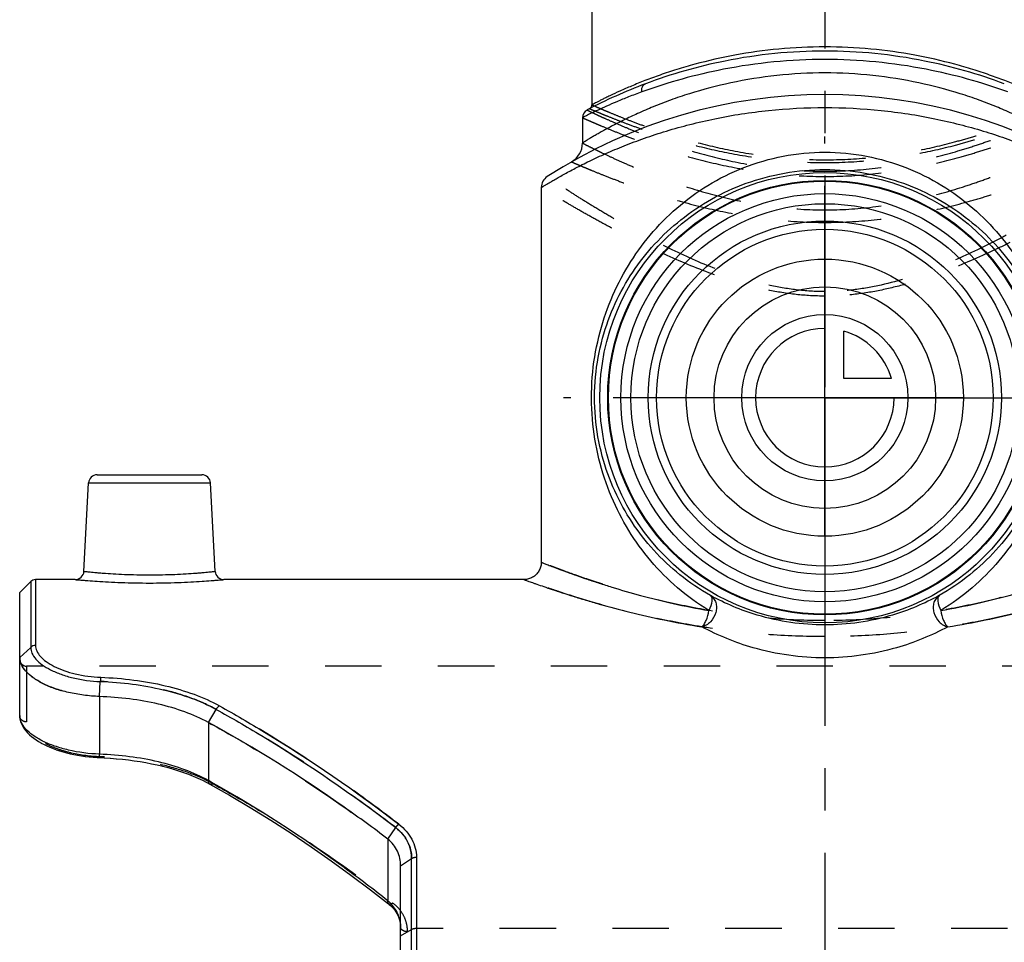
# Model space of a CAD drawing. Header units: millimetres. Extents: x 0 to 1000, y 0 to 1000.
# Tile 2 of 5: x 407 to 521, y 413 to 519. Entities that reach past the tile are written whole.
import ezdxf

# ---------------------------------------------------------------- set-up
doc = ezdxf.new("R2010")
doc.units = ezdxf.units.MM
doc.header["$LTSCALE"] = 65.185185
doc.linetypes.add('CENTER', pattern=[0.6, 0.375, -0.075, 0.075, -0.075])
doc.linetypes.add('HIDDEN', pattern=[0.2, 0.1, -0.1])
for name, color, linetype in [('ACHSEN_S', 7, 'CONTINUOUS'), ('FASEN', 7, 'CONTINUOUS'), ('FLAECHEN', 7, 'CONTINUOUS'), ('KOERPER', 7, 'CONTINUOUS'), ('KONST.EL_MIT_GEO', 7, 'CONTINUOUS'), ('KURVEN', 7, 'CONTINUOUS')]:
    doc.layers.add(name, color=color, linetype=linetype)

msp = doc.modelspace()

# ---------------------------------------------------------------- linework, layer by layer
at = {"layer": 'ACHSEN_S', "color": 40, "linetype": 'CENTER'}
msp.add_line((500, 657.55), (500, 343.23), dxfattribs=at)
at = {"layer": 'FASEN', "color": 7, "linetype": 'Continuous'}
for p, q in [((407, 452.95), (408.27, 454.22)), ((407, 445.46), (407, 452.95))]:
    msp.add_line(p, q, dxfattribs=at)
for radius in [25, 23.56]:
    msp.add_circle((500, 475.45), radius, dxfattribs=at)
at = {"layer": 'FASEN', "color": 8, "linetype": 'HIDDEN'}
for points, knots in [([(407, 445.46), (407, 445.19), (407.14, 444.61), (407.7, 443.82), (408.56, 443.08), (409.7, 442.41), (411.08, 441.83), (412.67, 441.38), (414.4, 441.07), (415.6, 440.97), (416.22, 440.95)], [0, 0, 0, 0, 0.073523, 0.158939, 0.261257, 0.381795, 0.519049, 0.670469, 0.83234, 1, 1, 1, 1]), ([(428.79, 437.95), (430.58, 436.98), (437.74, 432.88), (444.58, 428.23), (449.54, 424.48)], [0, 0, 0, 0, 0.247028, 1, 1, 1, 1])]:
    msp.add_open_spline(points, degree=3, knots=knots, dxfattribs=at)
at = {"layer": 'FASEN', "color": 7, "linetype": 'Continuous'}
for points, knots in [([(416.22, 440.95), (415.6, 440.97), (414.4, 441.07), (412.67, 441.38), (411.08, 441.83), (409.7, 442.41), (408.56, 443.08), (407.7, 443.82), (407.14, 444.61), (407, 445.19), (407, 445.46)], [0, 0, 0, 0, 0.167844, 0.329709, 0.481162, 0.618428, 0.738803, 0.841165, 0.926565, 1, 1, 1, 1]), ([(428.79, 437.95), (427.92, 438.43), (426.03, 439.26), (422.97, 440.14), (419.66, 440.72), (417.37, 440.9), (416.22, 440.95)], [0, 0, 0, 0, 0.227167, 0.47318, 0.733102, 1, 1, 1, 1]), ([(449.54, 424.48), (447.87, 425.74), (441.21, 430.6), (434.2, 435), (428.79, 437.95)], [0, 0, 0, 0, 0.25271, 1, 1, 1, 1]), ([(451, 421.41), (451, 421.98), (450.75, 423.16), (449.99, 424.1), (449.54, 424.48)], [0, 0, 0, 0, 0.489139, 1, 1, 1, 1])]:
    msp.add_open_spline(points, degree=3, knots=knots, dxfattribs=at)
at = {"layer": 'FLAECHEN', "color": 7, "linetype": 'Continuous'}
for p, q in [((472, 507.78), (472, 504.85)), ((467.25, 499.72), (467.25, 456.45))]:
    msp.add_line(p, q, dxfattribs=at)
msp.add_circle((500, 475.45), 19.44, dxfattribs=at)
at = {"layer": 'KOERPER', "color": 40, "linetype": 'CENTER'}
for q in [(500, 505.62), (469.83, 475.45), (530.17, 475.45), (500, 445.28)]:
    msp.add_line((500, 475.45), q, dxfattribs=at)
at = {"layer": 'KOERPER', "color": 7, "linetype": 'Continuous'}
for p, q in [((413.42, 454.45), (408.83, 454.45)), ((465.25, 454.45), (430.58, 454.45))]:
    msp.add_line(p, q, dxfattribs=at)
at = {"layer": 'KOERPER', "color": 8, "linetype": 'HIDDEN'}
msp.add_line((592.2, 444.45), (407.8, 444.45), dxfattribs=at)
at = {"layer": 'KOERPER', "color": 7, "linetype": 'Continuous'}
for radius in [26, 25.08]:
    msp.add_circle((500, 475.45), radius, dxfattribs=at)
at = {"layer": 'KONST.EL_MIT_GEO', "color": 7, "linetype": 'Continuous'}
for p, q in [((473.1, 572.45), (473.1, 509.27)), ((415.95, 466.55), (428.05, 466.55)), ((414.42, 455.4), (414.95, 465.6)), ((414.95, 465.6), (429.05, 465.6)), ((429.58, 455.4), (429.05, 465.6)), ((408.27, 454.22), (408.27, 446.62)), ((408.83, 454.45), (408.83, 446.84)), ((407, 445.46), (408.27, 446.62)), ((407, 438.75), (407, 445.2)), ((416.22, 440.95), (416.31, 442.68)), ((416.22, 440.95), (416.22, 434.29)), ((428.79, 437.95), (429.68, 439.46)), ((407, 438.75), (407, 438.67)), ((407, 438.68), (407.02, 438.48)), ((407.01, 438.49), (407.05, 438.29)), ((407.05, 438.29), (407.1, 438.08)), ((407.1, 438.08), (407.18, 437.86)), ((428.79, 437.95), (428.79, 431.25)), ((407.17, 437.86), (407.28, 437.63)), ((407.27, 437.64), (407.4, 437.41)), ((407.4, 437.42), (407.55, 437.19)), ((407.54, 437.19), (407.72, 436.97)), ((407.71, 436.97), (407.92, 436.75)), ((407.91, 436.76), (408.13, 436.53)), ((408.13, 436.54), (408.37, 436.33)), ((408.36, 436.33), (408.63, 436.13)), ((408.62, 436.13), (408.9, 435.93)), ((408.89, 435.94), (409.19, 435.75)), ((409.18, 435.75), (409.5, 435.57)), ((409.49, 435.57), (409.82, 435.4)), ((409.81, 435.4), (410.15, 435.24)), ((410.14, 435.24), (410.5, 435.08)), ((410.49, 435.09), (410.87, 434.93)), ((410.85, 434.94), (411.24, 434.8)), ((411.23, 434.8), (411.63, 434.67)), ((411.61, 434.67), (412.02, 434.55)), ((412.01, 434.55), (412.43, 434.43)), ((412.42, 434.44), (412.85, 434.33)), ((412.83, 434.34), (413.27, 434.24)), ((413.26, 434.24), (413.71, 434.16)), ((413.69, 434.16), (414.15, 434.08)), ((414.13, 434.09), (414.6, 434.02)), ((414.58, 434.02), (415.05, 433.97)), ((415.03, 433.97), (415.51, 433.93)), ((415.49, 433.93), (415.97, 433.9)), ((415.96, 433.9), (416.25, 433.89)), ((429.1, 431.07), (428.79, 431.25)), ((429.1, 431.07), (428.79, 431.25)), ((428.61, 431.02), (428.97, 430.83)), ((449.54, 424.48), (450.44, 425.81)), ((449.54, 424.48), (449.54, 417.35)), ((451, 421.41), (452.27, 422.23)), ((452.27, 402.23), (452.27, 422.23)), ((452.83, 422.4), (452.83, 402.23)), ((451, 385.45), (451, 421.41))]:
    msp.add_line(p, q, dxfattribs=at)
at = {"layer": 'KONST.EL_MIT_GEO', "color": 8, "linetype": 'HIDDEN'}
for p, q in [((407, 445.46), (407, 445.2)), ((407.8, 444.45), (407.8, 438.01)), ((407, 438.68), (407, 438.68)), ((416.25, 433.99), (416.28, 433.99)), ((416.25, 433.99), (416.28, 433.99)), ((416.77, 433.86), (416.78, 433.86)), ((417.46, 433.82), (417.48, 433.82)), ((418.16, 433.77), (418.18, 433.77)), ((418.86, 433.7), (418.87, 433.7)), ((419.55, 433.62), (419.56, 433.62)), ((420.23, 433.53), (420.24, 433.53)), ((420.9, 433.43), (420.92, 433.43)), ((421.57, 433.32), (421.58, 433.31)), ((422.22, 433.19), (422.24, 433.19)), ((422.87, 433.05), (422.88, 433.05)), ((423.5, 432.9), (423.52, 432.9)), ((424.13, 432.74), (424.14, 432.74)), ((424.74, 432.57), (424.75, 432.56)), ((425.33, 432.38), (425.35, 432.38)), ((425.92, 432.18), (425.93, 432.18)), ((426.49, 431.98), (426.5, 431.97)), ((427.04, 431.76), (427.05, 431.75)), ((427.58, 431.52), (427.59, 431.52)), ((428.1, 431.28), (428.11, 431.28)), ((428.6, 431.03), (428.61, 431.02)), ((431.23, 429.55), (431.24, 429.54)), ((433.62, 428.13), (433.63, 428.13)), ((435.98, 426.67), (435.99, 426.66)), ((438.33, 425.16), (438.34, 425.15)), ((440.65, 423.6), (440.66, 423.59)), ((442.96, 421.99), (442.97, 421.98)), ((445.24, 420.34), (445.25, 420.33)), ((447.49, 418.65), (447.51, 418.64)), ((449.66, 416.96), (449.67, 416.95)), ((449.84, 416.81), (449.85, 416.8)), ((450.01, 416.65), (450.02, 416.64)), ((450.16, 416.48), (450.17, 416.47)), ((450.31, 416.3), (450.32, 416.29)), ((450.44, 416.11), (450.45, 416.1)), ((450.56, 415.92), (450.57, 415.91)), ((450.67, 415.72), (450.67, 415.71)), ((450.76, 415.52), (450.76, 415.51)), ((450.84, 415.31), (450.84, 415.29)), ((450.9, 415.09), (450.9, 415.08)), ((450.95, 414.86), (450.95, 414.85)), ((450.98, 414.64), (450.98, 414.62)), ((451, 414.4), (451, 414.39)), ((451, 413.33), (452.27, 414.03)), ((547.17, 414.16), (452.83, 414.16)), ((451.8, 402.24), (451.8, 413.79))]:
    msp.add_line(p, q, dxfattribs=at)
at = {"layer": 'KONST.EL_MIT_GEO', "color": 7, "linetype": 'Continuous'}
for points in [[(467.25, 456.45), (467.25, 456.37), (467.24, 456.25), (467.22, 456.12), (467.2, 456), (467.17, 455.88), (467.13, 455.76), (467.08, 455.64), (467.02, 455.53), (466.96, 455.42), (466.89, 455.31), (466.82, 455.21), (466.74, 455.11), (466.65, 455.02), (466.55, 454.93), (466.46, 454.85), (466.35, 454.78), (466.25, 454.72), (466.13, 454.66), (466.02, 454.6), (465.9, 454.56), (465.78, 454.52), (465.66, 454.49), (465.53, 454.47), (465.41, 454.46), (465.28, 454.45), (465.25, 454.45)], [(416.25, 433.89), (416.78, 433.86), (417.48, 433.82), (418.18, 433.77), (418.87, 433.7), (419.56, 433.62), (420.24, 433.53), (420.92, 433.43), (421.58, 433.31), (422.24, 433.19), (422.88, 433.05), (423.52, 432.9), (424.14, 432.74), (424.75, 432.56), (425.35, 432.38), (425.93, 432.18), (426.5, 431.97), (427.05, 431.75), (427.59, 431.52), (428.11, 431.28), (428.61, 431.02)], [(428.97, 430.83), (431.24, 429.54), (433.63, 428.13), (435.99, 426.66), (438.34, 425.15), (440.66, 423.59), (442.97, 421.98), (445.25, 420.33), (447.51, 418.64), (449.61, 417.01)], [(449.61, 417.01), (449.67, 416.95), (449.85, 416.8), (450.02, 416.64), (450.17, 416.47), (450.32, 416.29), (450.45, 416.1), (450.57, 415.91), (450.67, 415.71), (450.76, 415.51), (450.84, 415.29), (450.9, 415.08), (450.95, 414.85), (450.98, 414.62), (451, 414.39), (451, 414.29)]]:
    msp.add_lwpolyline(points, dxfattribs=at)
for radius in [22.4, 20.4]:
    msp.add_circle((500, 475.45), radius, dxfattribs=at)
for centre, radius, start, end in [((500, 456.45), 59, 110.5711, 117.7437), ((500, 451.45), 59, 57.0793, 122.9207), ((473, 507.78), 1, 117.7438, 179.9999), ((472.6, 509.27), 0.5, 297.4195, 0.0002), ((469.5, 504.85), 2.5, 299.7314, 0), ((468.75, 499.72), 1.5, 122.9208, 180), ((415.95, 465.55), 1, 90, 177), ((428.05, 465.55), 1, 3, 90), ((413.42, 455.45), 1, 269.9992, 357.0001), ((430.58, 455.45), 1, 182.9999, 270.0008), ((408.83, 453.65), 0.8, 90, 135), ((446.7, 413.96), 4.42, 45.04, 50.1067)]:
    msp.add_arc(centre, radius, start, end, dxfattribs=at)
at = {"layer": 'KONST.EL_MIT_GEO', "color": 8, "linetype": 'HIDDEN'}
for centre, radius, start, end in [((407.8, 445.25), 0.8, 180, 270), ((420.82, 415.35), 17.71, 61.1912, 62.2481), ((446.99, 414.29), 4.01, 359.9997, 1.8112)]:
    msp.add_arc(centre, radius, start, end, dxfattribs=at)
at = {"layer": 'KONST.EL_MIT_GEO', "color": 7, "linetype": 'Continuous'}
for points, knots in [([(526.9, 509.27), (526.9, 509.27), (526.88, 509.27), (526.86, 509.29), (526.82, 509.31), (526.76, 509.34), (526.69, 509.38), (526.55, 509.45), (526.35, 509.55), (526.05, 509.7), (525.7, 509.89), (525.28, 510.09), (524.6, 510.42), (523.62, 510.88), (522.27, 511.46), (520.72, 512.09), (518.98, 512.73), (517.06, 513.37), (514.2, 514.2), (510.28, 515.09), (505.26, 515.79), (500, 516.03), (494.74, 515.79), (489.72, 515.09), (485.8, 514.2), (482.94, 513.37), (481.02, 512.73), (479.28, 512.09), (477.73, 511.46), (476.38, 510.88), (475.4, 510.42), (474.72, 510.09), (474.3, 509.89), (473.95, 509.7), (473.65, 509.55), (473.45, 509.45), (473.31, 509.38), (473.24, 509.34), (473.18, 509.31), (473.14, 509.29), (473.12, 509.27), (473.1, 509.27), (473.1, 509.27)], [0, 0, 0, 0, 0.000169, 0.000675, 0.001518, 0.002694, 0.004204, 0.006045, 0.010701, 0.016634, 0.023805, 0.032173, 0.041691, 0.063987, 0.090309, 0.120286, 0.153567, 0.189829, 0.228764, 0.313411, 0.404881, 0.5, 0.59512, 0.686589, 0.771236, 0.810171, 0.846433, 0.879714, 0.909691, 0.936013, 0.958309, 0.967828, 0.976195, 0.983366, 0.989299, 0.993955, 0.995796, 0.997306, 0.998482, 0.999325, 0.999831, 1, 1, 1, 1]), ([(500, 515.47), (496.14, 515.47), (489.07, 514.76), (482.26, 512.81), (479.27, 511.69)], [0, 0, 0, 0, 0.546968, 1, 1, 1, 1]), ([(520.73, 511.69), (517.74, 512.81), (510.93, 514.76), (503.86, 515.47), (500, 515.47)], [0, 0, 0, 0, 0.453032, 1, 1, 1, 1]), ([(500, 514.5), (496.08, 514.5), (488.88, 513.8), (481.93, 511.86), (478.87, 510.75)], [0, 0, 0, 0, 0.546145, 1, 1, 1, 1]), ([(521.13, 510.75), (518.07, 511.86), (511.12, 513.8), (503.92, 514.5), (500, 514.5)], [0, 0, 0, 0, 0.453855, 1, 1, 1, 1]), ([(500, 512.95), (498.14, 512.95), (494.5, 512.75), (489.26, 511.91), (485.19, 510.84), (482.22, 509.84), (480.23, 509.07), (478.43, 508.29), (476.82, 507.54), (475.61, 506.92), (474.76, 506.46), (474.2, 506.15), (473.7, 505.87), (473.26, 505.62), (472.89, 505.4), (472.58, 505.21), (472.36, 505.08), (472.22, 504.99), (472.15, 504.94), (472.09, 504.91), (472.04, 504.88), (472.02, 504.86), (472, 504.86), (472, 504.85)], [0, 0, 0, 0, 0.188733, 0.37021, 0.538357, 0.615903, 0.68833, 0.755055, 0.815435, 0.868744, 0.892496, 0.914169, 0.933651, 0.950828, 0.965592, 0.977837, 0.987469, 0.99128, 0.99441, 0.996851, 0.998599, 0.999649, 1, 1, 1, 1]), ([(528, 504.85), (528, 504.86), (527.98, 504.86), (527.96, 504.88), (527.91, 504.91), (527.85, 504.94), (527.78, 504.99), (527.64, 505.08), (527.42, 505.21), (527.11, 505.4), (526.74, 505.62), (526.3, 505.87), (525.8, 506.15), (525.24, 506.46), (524.39, 506.92), (523.18, 507.54), (521.57, 508.29), (519.77, 509.07), (517.78, 509.84), (514.81, 510.84), (510.74, 511.91), (505.5, 512.75), (501.86, 512.95), (500, 512.95)], [0, 0, 0, 0, 0.000351, 0.001401, 0.003149, 0.00559, 0.00872, 0.012531, 0.022163, 0.034408, 0.049172, 0.066349, 0.085831, 0.107504, 0.131256, 0.184565, 0.244945, 0.31167, 0.384097, 0.461643, 0.62979, 0.811266, 1, 1, 1, 1]), ([(478.87, 510.75), (478.35, 510.57), (477.38, 510.2), (476.02, 509.65), (474.85, 509.14), (473.99, 508.75), (473.4, 508.47), (473.04, 508.3), (472.73, 508.15), (472.48, 508.02), (472.3, 507.93), (472.18, 507.88), (472.12, 507.84), (472.07, 507.82), (472.03, 507.8), (472.01, 507.79), (472, 507.78), (472, 507.78)], [0, 0, 0, 0, 0.219394, 0.415948, 0.587592, 0.732163, 0.793619, 0.847505, 0.893574, 0.931605, 0.961401, 0.97316, 0.982804, 0.990319, 0.995694, 0.998923, 1, 1, 1, 1]), ([(478.87, 510.75), (478.85, 510.85), (478.84, 511.06), (478.91, 511.34), (479.05, 511.56), (479.19, 511.66), (479.27, 511.69)], [0, 0, 0, 0, 0.283377, 0.544674, 0.780928, 1, 1, 1, 1]), ([(467.25, 499.72), (467.25, 499.72), (467.26, 499.72), (467.27, 499.73), (467.3, 499.75), (467.35, 499.78), (467.42, 499.82), (467.51, 499.88), (467.67, 499.98), (467.93, 500.13), (468.29, 500.34), (468.72, 500.6), (469.23, 500.89), (469.82, 501.22), (470.47, 501.58), (471.47, 502.1), (472.88, 502.81), (474.76, 503.68), (476.87, 504.56), (479.2, 505.44), (481.74, 506.27), (484.46, 507.03), (488.37, 507.93), (493.57, 508.73), (497.83, 508.95), (500, 508.95)], [0, 0, 0, 0, 0.00035, 0.000787, 0.001398, 0.003142, 0.005578, 0.008701, 0.012503, 0.022113, 0.034328, 0.049056, 0.066191, 0.085625, 0.107246, 0.130943, 0.184141, 0.24442, 0.311072, 0.383463, 0.461016, 0.543171, 0.629344, 0.811042, 1, 1, 1, 1]), ([(500, 508.95), (502.17, 508.95), (506.43, 508.73), (511.63, 507.93), (515.54, 507.03), (518.26, 506.27), (520.8, 505.44), (523.13, 504.56), (525.24, 503.68), (527.12, 502.81), (528.53, 502.1), (529.53, 501.58), (530.18, 501.22), (530.77, 500.89), (531.28, 500.6), (531.71, 500.34), (532.07, 500.13), (532.33, 499.98), (532.49, 499.88), (532.58, 499.82), (532.65, 499.78), (532.7, 499.75), (532.73, 499.73), (532.74, 499.72), (532.75, 499.72), (532.75, 499.72)], [0, 0, 0, 0, 0.188958, 0.370656, 0.456829, 0.538984, 0.616537, 0.688928, 0.75558, 0.815859, 0.869057, 0.892754, 0.914375, 0.933809, 0.950944, 0.965672, 0.977887, 0.987497, 0.991299, 0.994422, 0.996858, 0.998602, 0.999213, 0.99965, 1, 1, 1, 1]), ([(486.6, 450.88), (485.32, 451.65), (482.93, 453.39), (478.8, 457.55), (474.86, 463.99), (473.02, 471.49), (473.01, 477.79), (473.76, 482.45), (475.19, 486.79), (477.2, 490.74), (479.75, 494.3), (482.84, 497.44), (486.47, 500.1), (490.62, 502.16), (495.18, 503.48), (498.39, 503.79), (500, 503.79)], [0, 0, 0, 0, 0.061539, 0.1217, 0.241379, 0.368505, 0.435246, 0.500493, 0.562901, 0.623285, 0.682963, 0.7431, 0.804596, 0.868005, 0.933365, 1, 1, 1, 1]), ([(500, 503.79), (501.61, 503.79), (504.82, 503.48), (509.38, 502.16), (513.53, 500.1), (517.16, 497.44), (520.25, 494.3), (522.8, 490.74), (524.81, 486.79), (526.24, 482.45), (526.99, 477.79), (526.98, 471.49), (525.14, 463.99), (521.2, 457.55), (517.07, 453.39), (514.68, 451.65), (513.4, 450.88)], [0, 0, 0, 0, 0.066635, 0.131995, 0.195404, 0.2569, 0.317037, 0.376715, 0.437099, 0.499507, 0.564754, 0.631495, 0.758621, 0.8783, 0.938461, 1, 1, 1, 1]), ([(486.78, 452.61), (485.55, 453.31), (483.22, 454.89), (480.18, 457.75), (477.64, 461.01), (475.62, 464.68), (474.15, 468.76), (473.36, 473.22), (473.37, 477.83), (474.19, 482.27), (475.67, 486.34), (477.72, 489.99), (480.27, 493.25), (483.33, 496.09), (486.89, 498.49), (490.93, 500.34), (495.35, 501.52), (498.44, 501.79), (500, 501.79)], [0, 0, 0, 0, 0.061472, 0.121235, 0.180279, 0.239955, 0.301936, 0.367516, 0.435128, 0.500595, 0.562477, 0.622108, 0.681156, 0.74096, 0.802499, 0.866335, 0.93244, 1, 1, 1, 1]), ([(500, 501.79), (501.56, 501.79), (504.65, 501.52), (509.07, 500.34), (513.11, 498.49), (516.67, 496.09), (519.73, 493.25), (522.28, 489.99), (524.33, 486.34), (525.81, 482.27), (526.63, 477.83), (526.64, 473.22), (525.85, 468.76), (524.38, 464.68), (522.36, 461.01), (519.82, 457.75), (516.78, 454.89), (514.45, 453.31), (513.22, 452.61)], [0, 0, 0, 0, 0.067561, 0.133665, 0.197501, 0.25904, 0.318844, 0.377892, 0.437524, 0.499405, 0.564872, 0.632484, 0.698064, 0.760045, 0.819721, 0.878765, 0.938528, 1, 1, 1, 1]), ([(467.25, 456.45), (467.25, 456.45), (467.26, 456.44), (467.27, 456.44), (467.3, 456.43), (467.36, 456.41), (467.46, 456.37), (467.61, 456.31), (467.8, 456.23), (468.04, 456.14), (468.32, 456.03), (468.77, 455.86), (469.43, 455.61), (470.34, 455.27), (471.41, 454.89), (472.61, 454.47), (473.96, 454.03), (476, 453.38), (478.84, 452.56), (482.57, 451.64), (485.22, 451.12), (486.6, 450.88)], [0, 0, 0, 0, 0.000288, 0.001154, 0.002598, 0.004617, 0.010377, 0.018421, 0.028728, 0.041271, 0.05602, 0.072941, 0.113133, 0.161492, 0.217622, 0.281095, 0.351471, 0.428304, 0.599546, 0.791292, 1, 1, 1, 1]), ([(513.4, 450.88), (514.78, 451.12), (517.43, 451.64), (521.16, 452.56), (524.46, 453.51), (526.9, 454.3), (528.59, 454.89), (529.66, 455.27), (530.57, 455.61), (531.33, 455.9), (531.86, 456.1), (532.2, 456.23), (532.39, 456.31), (532.54, 456.37), (532.65, 456.41), (532.71, 456.44), (532.74, 456.45), (532.75, 456.45)], [0, 0, 0, 0, 0.208706, 0.400458, 0.571708, 0.718913, 0.782384, 0.83851, 0.886867, 0.927058, 0.958727, 0.97127, 0.981576, 0.98962, 0.995381, 0.998843, 1, 1, 1, 1]), ([(414.42, 455.4), (414.42, 455.4), (414.43, 455.4), (414.46, 455.39), (414.5, 455.39), (414.6, 455.38), (414.76, 455.36), (415.01, 455.34), (415.33, 455.31), (415.71, 455.27), (416.15, 455.23), (416.85, 455.18), (417.84, 455.11), (419.13, 455.05), (420.54, 455), (422, 454.99), (423.46, 455), (424.87, 455.05), (426.16, 455.11), (427.15, 455.18), (427.85, 455.23), (428.29, 455.27), (428.67, 455.31), (428.99, 455.34), (429.24, 455.36), (429.4, 455.38), (429.5, 455.39), (429.54, 455.39), (429.57, 455.4), (429.58, 455.4), (429.58, 455.4)], [0, 0, 0, 0, 0.000604, 0.002414, 0.005424, 0.009628, 0.021572, 0.038126, 0.059124, 0.084361, 0.113591, 0.146531, 0.222255, 0.308655, 0.402438, 0.5, 0.597562, 0.691346, 0.777745, 0.853469, 0.88641, 0.91564, 0.940876, 0.961874, 0.978428, 0.990372, 0.994576, 0.997586, 0.999396, 1, 1, 1, 1]), ([(413.42, 454.45), (413.43, 454.45), (413.49, 454.44), (413.61, 454.43), (413.82, 454.41), (414.1, 454.39), (414.46, 454.36), (415.08, 454.31), (416.02, 454.24), (417.3, 454.17), (419.32, 454.08), (422, 454.03), (424.68, 454.08), (426.7, 454.17), (427.98, 454.24), (428.92, 454.31), (429.54, 454.36), (429.9, 454.39), (430.18, 454.41), (430.39, 454.43), (430.51, 454.44), (430.57, 454.45), (430.58, 454.45)], [0, 0, 0, 0, 0.002438, 0.009724, 0.021779, 0.038473, 0.059629, 0.085024, 0.147453, 0.223267, 0.309524, 0.5, 0.690476, 0.776733, 0.852547, 0.914976, 0.940371, 0.961527, 0.978222, 0.990277, 0.997562, 1, 1, 1, 1]), ([(465.25, 454.45), (465.25, 454.45), (465.26, 454.45), (465.28, 454.44), (465.31, 454.43), (465.37, 454.41), (465.47, 454.37), (465.64, 454.31), (465.84, 454.23), (466.1, 454.14), (466.39, 454.04), (466.88, 453.87), (467.59, 453.62), (468.56, 453.29), (469.7, 452.91), (470.99, 452.5), (472.42, 452.06), (474.59, 451.43), (477.6, 450.63), (481.54, 449.74), (484.33, 449.23), (485.78, 449)], [0, 0, 0, 0, 0.000291, 0.001164, 0.002617, 0.004651, 0.010454, 0.018555, 0.028934, 0.041564, 0.056412, 0.073441, 0.113872, 0.162486, 0.218865, 0.282563, 0.353118, 0.430061, 0.601244, 0.792436, 1, 1, 1, 1]), ([(514.22, 449), (515.67, 449.23), (518.46, 449.74), (522.4, 450.63), (525.41, 451.43), (527.58, 452.06), (529.01, 452.5), (530.3, 452.91), (531.44, 453.29), (532.41, 453.62), (533.12, 453.87), (533.61, 454.04), (533.9, 454.14), (534.16, 454.23), (534.36, 454.31), (534.53, 454.37), (534.63, 454.41), (534.69, 454.43), (534.73, 454.44), (534.74, 454.45), (534.75, 454.45)], [0, 0, 0, 0, 0.207559, 0.398755, 0.569942, 0.646886, 0.71744, 0.781135, 0.837511, 0.886123, 0.926553, 0.943582, 0.95843, 0.97106, 0.98144, 0.989543, 0.995346, 0.997381, 0.998835, 1, 1, 1, 1]), ([(486.78, 452.61), (486.93, 452.52), (487.19, 452.28), (487.43, 451.79), (487.51, 451.22), (487.39, 450.42), (486.96, 449.68), (486.33, 449.18), (485.96, 449.04), (485.78, 449)], [0, 0, 0, 0, 0.109391, 0.224732, 0.348364, 0.479557, 0.74779, 0.87781, 1, 1, 1, 1]), ([(486.78, 452.61), (486.96, 452.49), (486.99, 451.74), (486.75, 451.23), (486.6, 450.88)], [0, 0, 0, 0, 0.356929, 1, 1, 1, 1]), ([(500, 449.21), (497.37, 449.21), (492.76, 449.89), (488.5, 451.67), (486.78, 452.61)], [0, 0, 0, 0, 0.573419, 1, 1, 1, 1]), ([(513.22, 452.61), (511.5, 451.67), (507.24, 449.89), (502.63, 449.21), (500, 449.21)], [0, 0, 0, 0, 0.426581, 1, 1, 1, 1]), ([(513.22, 452.61), (513.07, 452.52), (512.81, 452.28), (512.57, 451.79), (512.49, 451.22), (512.61, 450.42), (513.04, 449.68), (513.67, 449.18), (514.04, 449.04), (514.22, 449)], [0, 0, 0, 0, 0.109391, 0.224732, 0.348364, 0.479557, 0.74779, 0.87781, 1, 1, 1, 1]), ([(513.22, 452.61), (513.04, 452.49), (513.01, 451.74), (513.25, 451.23), (513.4, 450.88)], [0, 0, 0, 0, 0.356929, 1, 1, 1, 1]), ([(485.78, 449), (485.89, 449.07), (486.08, 449.3), (486.41, 449.92), (486.55, 450.48), (486.6, 450.88)], [0, 0, 0, 0, 0.185352, 0.42421, 1, 1, 1, 1]), ([(513.4, 450.88), (513.45, 450.48), (513.59, 449.92), (513.92, 449.3), (514.11, 449.07), (514.22, 449)], [0, 0, 0, 0, 0.57579, 0.814648, 1, 1, 1, 1]), ([(500, 445.41), (497.22, 445.41), (492.26, 446.11), (487.67, 447.98), (485.78, 449)], [0, 0, 0, 0, 0.564816, 1, 1, 1, 1]), ([(514.22, 449), (512.33, 447.98), (507.74, 446.11), (502.78, 445.41), (500, 445.41)], [0, 0, 0, 0, 0.435184, 1, 1, 1, 1]), ([(408.83, 446.84), (408.73, 446.84), (408.52, 446.8), (408.34, 446.69), (408.27, 446.62)], [0, 0, 0, 0, 0.505398, 1, 1, 1, 1]), ([(408.27, 446.62), (408.27, 446.39), (408.39, 445.89), (408.87, 445.21), (409.61, 444.56), (410.6, 443.98), (411.81, 443.47), (413.71, 442.92), (415.26, 442.72), (416.31, 442.68)], [0, 0, 0, 0, 0.072016, 0.156317, 0.257978, 0.378176, 0.515683, 0.667783, 1, 1, 1, 1]), ([(408.83, 446.84), (408.83, 446.62), (408.95, 446.16), (409.4, 445.52), (410.09, 444.92), (411.01, 444.38), (412.14, 443.91), (413.93, 443.39), (415.37, 443.21), (416.36, 443.17)], [0, 0, 0, 0, 0.071743, 0.155843, 0.257309, 0.377353, 0.51482, 0.667047, 1, 1, 1, 1]), ([(416.36, 443.17), (416.35, 443.14), (416.33, 442.98), (416.32, 442.82), (416.31, 442.68)], [0, 0, 0, 0, 0.186011, 1, 1, 1, 1]), ([(416.31, 442.68), (417.55, 442.64), (419.99, 442.44), (423.51, 441.81), (426.76, 440.86), (428.77, 439.97), (429.68, 439.46)], [0, 0, 0, 0, 0.268567, 0.527895, 0.772807, 1, 1, 1, 1]), ([(416.36, 443.17), (417.63, 443.12), (420.13, 442.92), (423.75, 442.27), (427.08, 441.3), (429.14, 440.39), (430.08, 439.86)], [0, 0, 0, 0, 0.268791, 0.528209, 0.77304, 1, 1, 1, 1]), ([(430.08, 439.86), (430.04, 439.84), (429.88, 439.74), (429.76, 439.59), (429.68, 439.46)], [0, 0, 0, 0, 0.228485, 1, 1, 1, 1]), ([(429.68, 439.46), (431.45, 438.49), (438.62, 434.34), (445.46, 429.63), (450.44, 425.81)], [0, 0, 0, 0, 0.242859, 1, 1, 1, 1]), ([(430.08, 439.86), (431.84, 438.89), (438.99, 434.73), (445.82, 430.02), (450.79, 426.2)], [0, 0, 0, 0, 0.24279, 1, 1, 1, 1]), ([(416.22, 434.29), (415.01, 434.33), (413.25, 434.56), (411.08, 435.18), (409.69, 435.75), (408.55, 436.42), (407.7, 437.15), (407.14, 437.92), (407, 438.49), (407, 438.75)], [0, 0, 0, 0, 0.331407, 0.483606, 0.621557, 0.74235, 0.844449, 0.928697, 1, 1, 1, 1]), ([(416.25, 433.89), (416.24, 433.89), (416.24, 433.9), (416.23, 433.93), (416.22, 434.01), (416.22, 434.13), (416.22, 434.23), (416.22, 434.29)], [0, 0, 0, 0, 0.024379, 0.077512, 0.27698, 0.59132, 1, 1, 1, 1]), ([(428.79, 431.25), (427.92, 431.73), (426.04, 432.57), (422.98, 433.47), (419.67, 434.06), (417.38, 434.24), (416.22, 434.29)], [0, 0, 0, 0, 0.227999, 0.473119, 0.732123, 1, 1, 1, 1]), ([(428.97, 430.83), (428.9, 430.87), (428.8, 431), (428.79, 431.16), (428.79, 431.25)], [0, 0, 0, 0, 0.445608, 1, 1, 1, 1]), ([(449.54, 417.35), (447.88, 418.66), (441.34, 423.63), (434.42, 428.1), (429.1, 431.07)], [0, 0, 0, 0, 0.25762, 1, 1, 1, 1]), ([(450.44, 425.81), (450.46, 425.85), (450.51, 425.95), (450.63, 426.08), (450.73, 426.16), (450.79, 426.2)], [0, 0, 0, 0, 0.258877, 0.640687, 1, 1, 1, 1]), ([(450.44, 425.81), (450.73, 425.58), (451.25, 425.08), (451.84, 424.2), (452.19, 423.24), (452.27, 422.56), (452.27, 422.23)], [0, 0, 0, 0, 0.264591, 0.516084, 0.759251, 1, 1, 1, 1]), ([(450.79, 426.2), (451.1, 425.96), (451.67, 425.43), (452.33, 424.5), (452.73, 423.47), (452.83, 422.75), (452.83, 422.4)], [0, 0, 0, 0, 0.265659, 0.517531, 0.760322, 1, 1, 1, 1]), ([(452.27, 422.23), (452.3, 422.26), (452.47, 422.36), (452.68, 422.4), (452.83, 422.4)], [0, 0, 0, 0, 0.238235, 1, 1, 1, 1]), ([(449.61, 417.01), (449.56, 417.04), (449.51, 417.16), (449.52, 417.28), (449.54, 417.35)], [0, 0, 0, 0, 0.428322, 1, 1, 1, 1]), ([(451, 414.41), (450.98, 414.9), (450.76, 415.9), (450.18, 416.73), (449.82, 417.09)], [0, 0, 0, 0, 0.491206, 1, 1, 1, 1])]:
    msp.add_open_spline(points, degree=3, knots=knots, dxfattribs=at)
at = {"layer": 'KONST.EL_MIT_GEO', "color": 8, "linetype": 'HIDDEN'}
for points, knots in [([(472.53, 508.67), (472.54, 508.67), (472.55, 508.66), (472.57, 508.65), (472.62, 508.63), (472.67, 508.6), (472.75, 508.56), (472.88, 508.5), (473.09, 508.4), (473.39, 508.26), (473.75, 508.09), (474.17, 507.89), (474.86, 507.58), (475.86, 507.14), (477.23, 506.56), (478.8, 505.92), (480.58, 505.26), (482.54, 504.58), (485.46, 503.66), (489.45, 502.64), (494.59, 501.8), (498.17, 501.6), (500, 501.6)], [0, 0, 0, 0, 0.000327, 0.001305, 0.002932, 0.005208, 0.00813, 0.011693, 0.020724, 0.032257, 0.046235, 0.062593, 0.081257, 0.125186, 0.17735, 0.237046, 0.303573, 0.376249, 0.454411, 0.62455, 0.808542, 1, 1, 1, 1]), ([(472.83, 508.82), (472.83, 508.82), (472.84, 508.81), (472.87, 508.81), (472.91, 508.79), (473, 508.75), (473.16, 508.68), (473.39, 508.58), (473.69, 508.46), (474.05, 508.3), (474.48, 508.13), (475.17, 507.85), (476.17, 507.45), (477.54, 506.93), (479.11, 506.37), (480.88, 505.78), (482.83, 505.18), (485.72, 504.38), (489.67, 503.49), (494.71, 502.77), (500, 502.51), (505.29, 502.77), (510.33, 503.49), (514.28, 504.38), (517.17, 505.18), (519.12, 505.78), (520.89, 506.37), (522.46, 506.93), (523.83, 507.45), (524.83, 507.85), (525.52, 508.13), (525.95, 508.3), (526.31, 508.46), (526.61, 508.58), (526.84, 508.68), (527, 508.75), (527.09, 508.79), (527.13, 508.81), (527.16, 508.81), (527.17, 508.82), (527.17, 508.82)], [0, 0, 0, 0, 0.000165, 0.000657, 0.001477, 0.002624, 0.00589, 0.010438, 0.016244, 0.023278, 0.031506, 0.04089, 0.062961, 0.089144, 0.119081, 0.152416, 0.188802, 0.227903, 0.312906, 0.40466, 0.5, 0.595341, 0.687094, 0.772097, 0.811198, 0.847584, 0.880919, 0.910856, 0.93704, 0.959111, 0.968494, 0.976722, 0.983756, 0.989562, 0.99411, 0.997376, 0.998523, 0.999343, 0.999835, 1, 1, 1, 1]), ([(473.1, 509.27), (473.1, 509.26), (473.12, 509.26), (473.14, 509.25), (473.18, 509.23), (473.24, 509.2), (473.31, 509.17), (473.45, 509.11), (473.65, 509.02), (473.95, 508.89), (474.3, 508.74), (474.72, 508.56), (475.4, 508.27), (476.39, 507.87), (477.74, 507.34), (479.29, 506.77), (481.04, 506.16), (482.97, 505.55), (485.83, 504.74), (489.74, 503.83), (494.75, 503.09), (500, 502.83), (505.25, 503.09), (510.26, 503.83), (514.17, 504.74), (517.03, 505.55), (518.96, 506.16), (520.71, 506.77), (522.26, 507.34), (523.61, 507.87), (524.6, 508.27), (525.28, 508.56), (525.7, 508.74), (526.05, 508.89), (526.35, 509.02), (526.55, 509.11), (526.69, 509.17), (526.76, 509.2), (526.82, 509.23), (526.86, 509.25), (526.88, 509.26), (526.9, 509.26), (526.9, 509.27)], [0, 0, 0, 0, 0.000164, 0.000655, 0.001473, 0.002616, 0.004083, 0.005872, 0.010406, 0.016194, 0.023208, 0.031415, 0.040776, 0.062799, 0.088936, 0.118832, 0.152135, 0.188501, 0.227596, 0.312637, 0.404499, 0.5, 0.595501, 0.687363, 0.772404, 0.811499, 0.847865, 0.881168, 0.911064, 0.937201, 0.959224, 0.968585, 0.976792, 0.983806, 0.989594, 0.994128, 0.995917, 0.997384, 0.998527, 0.999345, 0.999836, 1, 1, 1, 1]), ([(500, 501.6), (501.83, 501.6), (505.41, 501.8), (510.55, 502.64), (514.54, 503.66), (517.46, 504.58), (519.42, 505.26), (521.2, 505.92), (522.77, 506.56), (524.14, 507.14), (525.14, 507.58), (525.83, 507.89), (526.25, 508.09), (526.61, 508.26), (526.91, 508.4), (527.12, 508.5), (527.25, 508.56), (527.33, 508.6), (527.38, 508.63), (527.43, 508.65), (527.45, 508.66), (527.46, 508.67), (527.47, 508.67)], [0, 0, 0, 0, 0.191458, 0.37545, 0.545589, 0.623751, 0.696427, 0.762954, 0.82265, 0.874814, 0.918743, 0.937407, 0.953765, 0.967743, 0.979276, 0.988307, 0.99187, 0.994792, 0.997068, 0.998695, 0.999673, 1, 1, 1, 1]), ([(472, 507.78), (472, 507.78), (472.02, 507.78), (472.04, 507.76), (472.08, 507.74), (472.14, 507.72), (472.22, 507.68), (472.36, 507.62), (472.57, 507.52), (472.88, 507.39), (473.25, 507.23), (473.69, 507.04), (474.4, 506.74), (475.43, 506.31), (476.83, 505.75), (478.45, 505.14), (480.27, 504.49), (482.27, 503.84), (485.25, 502.97), (489.32, 501.99), (494.53, 501.19), (498.15, 500.99), (500, 500.99)], [0, 0, 0, 0, 0.000329, 0.001313, 0.002951, 0.005241, 0.008181, 0.011766, 0.020851, 0.03245, 0.046503, 0.062944, 0.081696, 0.125809, 0.17815, 0.238003, 0.304654, 0.37741, 0.455599, 0.625601, 0.809172, 1, 1, 1, 1]), ([(500, 500.99), (501.85, 500.99), (505.47, 501.19), (510.68, 501.99), (514.75, 502.97), (517.73, 503.84), (519.73, 504.49), (521.55, 505.14), (523.17, 505.75), (524.57, 506.31), (525.6, 506.74), (526.31, 507.04), (526.75, 507.23), (527.12, 507.39), (527.43, 507.52), (527.64, 507.62), (527.78, 507.68), (527.86, 507.72), (527.92, 507.74), (527.96, 507.76), (527.98, 507.78), (528, 507.78), (528, 507.78)], [0, 0, 0, 0, 0.190828, 0.374399, 0.544401, 0.62259, 0.695346, 0.761997, 0.82185, 0.874191, 0.918304, 0.937056, 0.953497, 0.96755, 0.979149, 0.988234, 0.991819, 0.994759, 0.997049, 0.998687, 0.999671, 1, 1, 1, 1]), ([(472, 504.85), (472, 504.85), (472.02, 504.85), (472.04, 504.83), (472.08, 504.81), (472.15, 504.78), (472.22, 504.74), (472.36, 504.67), (472.58, 504.56), (472.89, 504.4), (473.26, 504.22), (473.7, 504), (474.41, 503.66), (475.44, 503.17), (476.84, 502.53), (478.46, 501.84), (480.27, 501.11), (482.26, 500.38), (485.23, 499.38), (489.29, 498.27), (494.51, 497.36), (498.15, 497.13), (500, 497.13)], [0, 0, 0, 0, 0.000336, 0.001343, 0.003019, 0.005361, 0.008367, 0.012031, 0.02131, 0.033143, 0.04746, 0.064185, 0.08323, 0.127913, 0.180742, 0.240945, 0.307777, 0.380534, 0.458552, 0.627796, 0.810305, 1, 1, 1, 1]), ([(500, 497.13), (501.85, 497.13), (505.49, 497.36), (510.71, 498.27), (514.77, 499.38), (517.74, 500.38), (519.73, 501.11), (521.54, 501.84), (523.16, 502.53), (524.56, 503.17), (525.59, 503.66), (526.3, 504), (526.74, 504.22), (527.11, 504.4), (527.42, 504.56), (527.64, 504.67), (527.78, 504.74), (527.85, 504.78), (527.92, 504.81), (527.96, 504.83), (527.98, 504.85), (528, 504.85), (528, 504.85)], [0, 0, 0, 0, 0.189695, 0.372204, 0.541448, 0.619466, 0.692223, 0.759055, 0.819258, 0.872087, 0.91677, 0.935815, 0.95254, 0.966857, 0.97869, 0.987969, 0.991633, 0.994639, 0.996981, 0.998657, 0.999664, 1, 1, 1, 1]), ([(470.74, 502.68), (470.74, 502.68), (470.76, 502.67), (470.78, 502.67), (470.83, 502.64), (470.9, 502.62), (470.98, 502.58), (471.13, 502.51), (471.36, 502.41), (471.7, 502.27), (472.1, 502.1), (472.57, 501.9), (473.33, 501.59), (474.43, 501.14), (475.93, 500.56), (477.64, 499.93), (479.55, 499.27), (481.65, 498.6), (484.76, 497.71), (488.97, 496.71), (494.36, 495.89), (498.1, 495.69), (500, 495.69)], [0, 0, 0, 0, 0.000341, 0.001363, 0.003063, 0.005438, 0.008487, 0.012202, 0.021605, 0.03359, 0.04808, 0.064993, 0.084235, 0.129317, 0.182521, 0.243046, 0.310124, 0.383032, 0.461091, 0.630026, 0.811641, 1, 1, 1, 1]), ([(500, 495.69), (501.9, 495.69), (505.64, 495.89), (511.03, 496.71), (515.24, 497.71), (518.35, 498.6), (520.45, 499.27), (522.36, 499.93), (524.07, 500.56), (525.57, 501.14), (526.67, 501.59), (527.43, 501.9), (527.9, 502.1), (528.3, 502.27), (528.64, 502.41), (528.87, 502.51), (529.02, 502.58), (529.1, 502.62), (529.17, 502.64), (529.22, 502.67), (529.24, 502.67), (529.26, 502.68), (529.26, 502.68)], [0, 0, 0, 0, 0.188359, 0.369974, 0.538909, 0.616968, 0.689876, 0.756954, 0.817479, 0.870683, 0.915765, 0.935007, 0.95192, 0.96641, 0.978395, 0.987798, 0.991513, 0.994562, 0.996937, 0.998637, 0.999659, 1, 1, 1, 1]), ([(500, 487.7), (498.9, 487.7), (496.71, 487.84), (492.47, 488.58), (487.53, 490.16), (482.98, 492.19), (479.64, 493.89), (477.39, 495.11), (475.34, 496.28), (473.5, 497.38), (471.89, 498.37), (470.71, 499.13), (469.9, 499.66), (469.39, 499.99), (468.96, 500.28), (468.6, 500.52), (468.35, 500.69), (468.19, 500.8), (468.1, 500.86), (468.03, 500.91), (467.98, 500.94), (467.95, 500.96), (467.94, 500.98), (467.93, 500.98)], [0, 0, 0, 0, 0.093863, 0.186767, 0.366488, 0.53426, 0.61219, 0.685281, 0.752812, 0.813996, 0.867982, 0.913878, 0.933509, 0.950785, 0.965601, 0.977866, 0.987496, 0.991302, 0.994426, 0.996861, 0.998603, 0.99965, 1, 1, 1, 1]), ([(532.07, 500.98), (532.06, 500.98), (532.05, 500.96), (532.02, 500.94), (531.97, 500.91), (531.9, 500.86), (531.81, 500.8), (531.65, 500.69), (531.4, 500.52), (531.04, 500.28), (530.61, 499.99), (530.1, 499.66), (529.29, 499.13), (528.11, 498.37), (526.5, 497.38), (524.66, 496.28), (522.61, 495.11), (520.36, 493.89), (517.02, 492.19), (512.47, 490.16), (507.53, 488.58), (503.29, 487.84), (501.1, 487.7), (500, 487.7)], [0, 0, 0, 0, 0.00035, 0.001397, 0.003139, 0.005574, 0.008698, 0.012504, 0.022134, 0.034399, 0.049215, 0.066491, 0.086122, 0.132018, 0.186004, 0.247188, 0.314719, 0.38781, 0.46574, 0.633512, 0.813234, 0.906137, 1, 1, 1, 1]), ([(500, 487.18), (498.89, 487.18), (496.69, 487.31), (493.44, 487.83), (490.32, 488.62), (486.41, 489.89), (482.75, 491.4), (479.34, 493), (477.03, 494.16), (474.91, 495.27), (473.02, 496.31), (471.36, 497.25), (470.14, 497.97), (469.29, 498.47), (468.77, 498.79), (468.32, 499.06), (467.95, 499.29), (467.69, 499.45), (467.52, 499.55), (467.43, 499.61), (467.35, 499.65), (467.3, 499.69), (467.27, 499.71), (467.25, 499.71), (467.25, 499.72)], [0, 0, 0, 0, 0.093642, 0.186363, 0.277371, 0.365996, 0.53371, 0.611641, 0.684749, 0.752315, 0.813552, 0.867611, 0.913597, 0.933277, 0.950602, 0.965467, 0.977775, 0.987443, 0.991264, 0.994401, 0.996847, 0.998597, 0.999649, 1, 1, 1, 1]), ([(532.75, 499.72), (532.75, 499.71), (532.73, 499.71), (532.7, 499.69), (532.65, 499.65), (532.57, 499.61), (532.48, 499.55), (532.31, 499.45), (532.05, 499.29), (531.68, 499.06), (531.23, 498.79), (530.71, 498.47), (529.86, 497.97), (528.64, 497.25), (526.98, 496.31), (525.09, 495.27), (522.97, 494.16), (520.66, 493), (517.25, 491.4), (513.59, 489.89), (509.68, 488.62), (506.56, 487.83), (503.31, 487.31), (501.11, 487.18), (500, 487.18)], [0, 0, 0, 0, 0.000351, 0.001403, 0.003153, 0.005599, 0.008736, 0.012557, 0.022225, 0.034533, 0.049398, 0.066723, 0.086403, 0.132389, 0.186448, 0.247685, 0.315251, 0.388359, 0.466291, 0.634004, 0.722629, 0.813637, 0.906358, 1, 1, 1, 1]), ([(500, 449.71), (497.85, 449.71), (493.63, 449.89), (487.54, 450.65), (482.77, 451.6), (479.27, 452.46), (476.92, 453.11), (474.78, 453.76), (472.89, 454.38), (471.24, 454.95), (470.04, 455.38), (469.22, 455.69), (468.71, 455.88), (468.27, 456.05), (467.92, 456.19), (467.64, 456.3), (467.45, 456.37), (467.35, 456.41), (467.3, 456.43), (467.27, 456.44), (467.25, 456.45), (467.25, 456.45)], [0, 0, 0, 0, 0.191854, 0.376367, 0.546983, 0.62528, 0.697993, 0.764452, 0.823979, 0.875894, 0.919529, 0.938042, 0.954253, 0.968095, 0.979508, 0.988441, 0.994852, 0.997102, 0.998711, 0.999678, 1, 1, 1, 1]), ([(532.75, 456.45), (532.75, 456.45), (532.72, 456.44), (532.71, 456.43), (532.65, 456.41), (532.58, 456.38), (532.49, 456.35), (532.33, 456.29), (532.08, 456.19), (531.73, 456.05), (531.29, 455.88), (530.78, 455.69), (529.96, 455.38), (528.76, 454.95), (527.11, 454.38), (525.22, 453.76), (523.08, 453.11), (520.74, 452.46), (518.19, 451.83), (515.46, 451.24), (511.54, 450.53), (506.37, 449.89), (502.15, 449.71), (500, 449.71)], [0, 0, 0, 0, 0.000322, 0.001289, 0.002898, 0.005147, 0.008036, 0.011559, 0.020491, 0.031904, 0.045746, 0.061957, 0.08047, 0.124105, 0.17602, 0.235544, 0.301998, 0.374705, 0.452996, 0.536202, 0.623631, 0.808142, 1, 1, 1, 1]), ([(500, 447.86), (497.74, 447.86), (493.31, 448.03), (487.88, 448.64), (483.74, 449.33), (480.85, 449.9), (478.14, 450.51), (475.63, 451.15), (473.36, 451.79), (471.32, 452.39), (469.79, 452.88), (468.71, 453.24), (468, 453.48), (467.38, 453.69), (466.83, 453.88), (466.36, 454.05), (466.02, 454.17), (465.79, 454.25), (465.65, 454.31), (465.53, 454.35), (465.43, 454.38), (465.36, 454.41), (465.31, 454.43), (465.28, 454.44), (465.26, 454.45), (465.26, 454.45), (465.25, 454.45), (465.25, 454.45)], [0, 0, 0, 0, 0.190357, 0.373845, 0.46102, 0.544152, 0.622536, 0.695473, 0.762261, 0.822188, 0.874534, 0.897642, 0.918593, 0.937303, 0.953695, 0.967699, 0.979249, 0.984087, 0.988293, 0.99186, 0.994785, 0.997064, 0.998694, 0.999265, 0.999674, 0.999918, 1, 1, 1, 1]), ([(534.75, 454.45), (534.75, 454.45), (534.73, 454.45), (534.7, 454.43), (534.64, 454.41), (534.57, 454.38), (534.47, 454.35), (534.3, 454.29), (534.03, 454.19), (533.64, 454.05), (533.17, 453.88), (532.62, 453.69), (531.74, 453.39), (530.44, 452.96), (528.68, 452.39), (526.64, 451.79), (524.37, 451.15), (521.86, 450.51), (518.14, 449.67), (513.1, 448.76), (506.69, 448.03), (502.26, 447.86), (500, 447.86)], [0, 0, 0, 0, 0.000326, 0.001305, 0.002934, 0.005214, 0.008138, 0.011705, 0.020749, 0.032299, 0.046303, 0.062696, 0.081407, 0.125467, 0.177815, 0.237742, 0.304529, 0.377463, 0.455845, 0.626135, 0.80963, 1, 1, 1, 1]), ([(416.36, 443.17), (416.35, 443.14), (416.33, 442.98), (416.32, 442.82), (416.31, 442.68)], [0, 0, 0, 0, 0.185984, 1, 1, 1, 1]), ([(429.68, 439.46), (428.77, 439.97), (426.76, 440.86), (423.51, 441.81), (419.99, 442.44), (417.55, 442.64), (416.31, 442.68)], [0, 0, 0, 0, 0.227193, 0.472105, 0.731433, 1, 1, 1, 1]), ([(450.44, 425.81), (448.75, 427.1), (442.08, 432.03), (435.07, 436.48), (429.68, 439.46)], [0, 0, 0, 0, 0.257275, 1, 1, 1, 1]), ([(450.79, 426.2), (449.1, 427.5), (442.45, 432.43), (435.45, 436.88), (430.08, 439.86)], [0, 0, 0, 0, 0.257345, 1, 1, 1, 1]), ([(407.8, 438.01), (407.7, 438.01), (407.49, 438.05), (407.22, 438.21), (407.04, 438.45), (407, 438.65), (407, 438.75)], [0, 0, 0, 0, 0.259486, 0.513497, 0.759609, 1, 1, 1, 1]), ([(416.28, 433.99), (415.17, 434.03), (413.56, 434.23), (411.56, 434.8), (410.29, 435.31), (409.24, 435.91), (408.45, 436.57), (407.94, 437.26), (407.8, 437.78), (407.8, 438.01)], [0, 0, 0, 0, 0.331821, 0.484453, 0.622924, 0.744137, 0.84629, 0.929966, 1, 1, 1, 1]), ([(416.28, 433.99), (416.27, 433.96), (416.27, 433.93), (416.26, 433.9), (416.25, 433.89), (416.25, 433.89)], [0, 0, 0, 0, 0.719609, 0.911541, 1, 1, 1, 1]), ([(416.28, 433.99), (416.27, 433.96), (416.27, 433.93), (416.26, 433.9), (416.25, 433.89), (416.25, 433.89)], [0, 0, 0, 0, 0.7196, 0.911536, 1, 1, 1, 1]), ([(429.35, 430.86), (428.45, 431.36), (426.48, 432.23), (423.3, 433.15), (419.86, 433.75), (417.49, 433.94), (416.28, 433.99)], [0, 0, 0, 0, 0.228182, 0.473426, 0.732365, 1, 1, 1, 1]), ([(429.35, 430.86), (429.29, 430.83), (429.16, 430.78), (429.02, 430.8), (428.97, 430.83)], [0, 0, 0, 0, 0.546077, 1, 1, 1, 1]), ([(429.35, 430.86), (431.12, 429.89), (438.31, 425.74), (445.15, 420.98), (450.1, 417.1)], [0, 0, 0, 0, 0.242518, 1, 1, 1, 1]), ([(450.44, 425.81), (450.46, 425.85), (450.51, 425.95), (450.63, 426.08), (450.73, 426.16), (450.79, 426.2)], [0, 0, 0, 0, 0.258881, 0.640686, 1, 1, 1, 1]), ([(452.27, 422.23), (452.27, 422.56), (452.19, 423.24), (451.84, 424.2), (451.25, 425.08), (450.73, 425.58), (450.44, 425.81)], [0, 0, 0, 0, 0.240755, 0.483948, 0.735425, 1, 1, 1, 1]), ([(452.27, 422.23), (452.3, 422.26), (452.47, 422.36), (452.68, 422.4), (452.83, 422.4)], [0, 0, 0, 0, 0.23808, 1, 1, 1, 1]), ([(450.1, 417.1), (450.05, 417.07), (449.95, 417.01), (449.78, 416.95), (449.65, 416.97), (449.61, 417.01)], [0, 0, 0, 0, 0.320428, 0.708543, 1, 1, 1, 1]), ([(450.1, 417.1), (450.05, 417.07), (449.95, 417.01), (449.78, 416.95), (449.65, 416.97), (449.61, 417.01)], [0, 0, 0, 0, 0.320428, 0.708543, 1, 1, 1, 1]), ([(451.8, 413.79), (451.8, 414.1), (451.73, 414.73), (451.4, 415.62), (450.85, 416.44), (450.37, 416.9), (450.1, 417.1)], [0, 0, 0, 0, 0.241071, 0.484653, 0.736188, 1, 1, 1, 1]), ([(451.8, 413.79), (451.7, 413.79), (451.5, 413.81), (451.24, 413.92), (451.05, 414.08), (451, 414.22), (451, 414.29)], [0, 0, 0, 0, 0.300647, 0.5745, 0.805294, 1, 1, 1, 1]), ([(452.83, 414.16), (452.78, 414.16), (452.59, 414.15), (452.39, 414.1), (452.27, 414.03)], [0, 0, 0, 0, 0.267707, 1, 1, 1, 1])]:
    msp.add_open_spline(points, degree=3, knots=knots, dxfattribs=at)
for points in [[(428.79, 431.25), (428.89, 431.19), (429, 431.13), (429.1, 431.07)], [(449.54, 417.35), (449.64, 417.27), (449.73, 417.18), (449.82, 417.09)], [(451, 414.41), (451, 414.37), (451, 414.33), (451, 414.29)]]:
    msp.add_open_spline(points, degree=3, dxfattribs=at)
at = {"layer": 'KURVEN', "color": 40, "linetype": 'Continuous'}
for p, q in [((500, 459.45), (500, 491.45)), ((502.2, 477.65), (502.2, 483.14)), ((507.69, 477.65), (502.2, 477.65)), ((516, 475.45), (484, 475.45))]:
    msp.add_line(p, q, dxfattribs=at)
for radius in [16, 12.8, 9.6]:
    msp.add_circle((500, 475.45), radius, dxfattribs=at)
for start, end in [(90, 360), (15.962, 74.038)]:
    msp.add_arc((500, 475.45), 8, start, end, dxfattribs=at)

doc.saveas('drawing.dxf')
